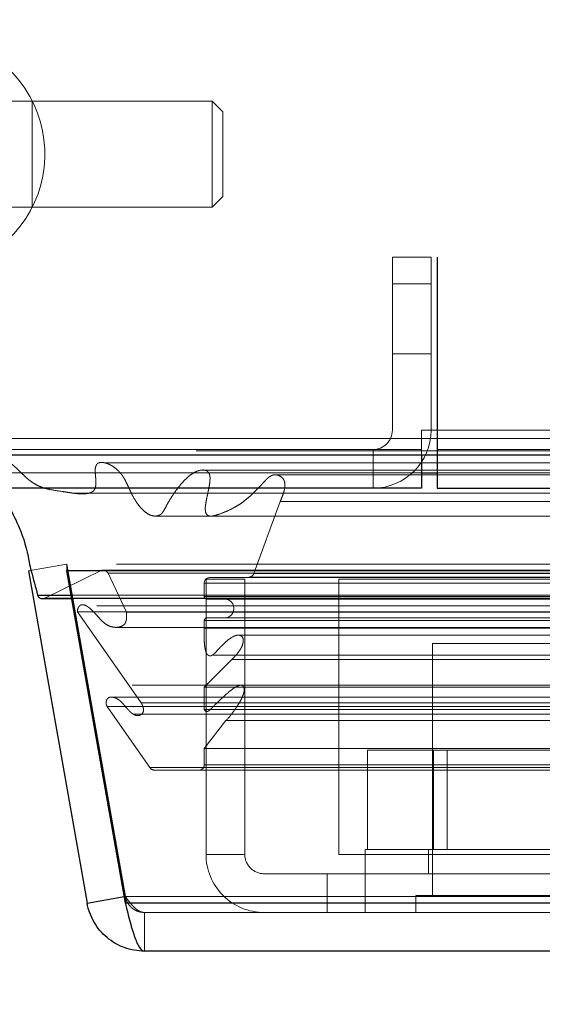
# Model space of a CAD drawing. Header units: inches. Extents: x 0.2 to 10.8, y 0.2 to 8.2.
# Tile 76 of 123: x 2.8856 to 2.9666, y 6.9849 to 7.1375. Entities that reach past the tile are written whole.
import ezdxf

# ---------------------------------------------------------------- set-up
doc = ezdxf.new("R2010")
doc.units = ezdxf.units.IN
doc.header["$MEASUREMENT"] = 0
doc.linetypes.add('HIDDEN', pattern=[0.07500000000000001, 0.05, -0.025])
doc.layers.add('DIMENSIONS', color=140, linetype='Continuous')
doc.styles.add('SLDTEXTSTYLE0', font='TXT', dxfattribs={"width": 0.7})
doc.dimstyles.new('SLDDIMSTYLE1', dxfattribs={"dimtxt": 0.0849609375, "dimasz": 0.13, "dimexe": 0, "dimexo": 0.0625, "dimgap": 0.021240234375, "dimtad": 0, "dimtih": 1, "dimtoh": 1, "dimlfac": 12, "dimrnd": 1e-09, "dimzin": 12, "dimdsep": 46, "dimtxsty": 'SLDTEXTSTYLE0', "dimsah": 1, "dimcen": 0.09, "dimadec": 0, "dimazin": 3, "dimtfac": 1, "dimtmove": 0, "dimatfit": 0, "dimfxl": 0, "dimfrac": 2, "dimtolj": 1, "dimtzin": 12, "dimarcsym": 0})

# ---------------------------------------------------------------- blocks, each defined once
blk = doc.blocks.new('_D_2')
at = {"layer": 'DIMENSIONS'}
for p, q in [((2.721457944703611, 7.224967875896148), (2.721457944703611, 7.474967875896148)), ((2.872309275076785, 7.224967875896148), (2.596457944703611, 7.224967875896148)), ((2.824831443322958, 7.064912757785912), (2.596457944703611, 7.064912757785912)), ((2.721457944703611, 6.851599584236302), (2.721457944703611, 7.064912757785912)), ((2.172293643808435, 6.851599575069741), (2.143763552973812, 6.851599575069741)), ((2.143763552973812, 6.851599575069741), (2.143763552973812, 6.716568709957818)), ((2.424762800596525, 6.851599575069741), (2.453292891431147, 6.851599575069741)), ((2.453292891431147, 6.851599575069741), (2.453292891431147, 6.716568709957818)), ((2.577955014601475, 6.851599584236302), (2.721457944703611, 6.851599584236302)), ((2.143763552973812, 6.716568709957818), (2.172293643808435, 6.716568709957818)), ((2.453292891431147, 6.716568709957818), (2.424762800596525, 6.716568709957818))]:
    blk.add_line(p, q, dxfattribs=at)
for points in [[(2.721457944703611, 7.224967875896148), (2.741457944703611, 7.354967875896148), (2.701457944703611, 7.354967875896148)], [(2.721457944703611, 7.064912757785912), (2.701457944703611, 6.934912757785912), (2.741457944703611, 6.934912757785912)]]:
    blk.add_solid(points, dxfattribs=at)
at = {"layer": 'DIMENSIONS', "char_height": 0.08333333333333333, "attachment_point": 1, "style": 'SLDTEXTSTYLE0'}
for s, insert in [('1.92', (2.172293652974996, 6.978041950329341)), ('48.8', (2.172293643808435, 6.823991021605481))]:
    blk.add_mtext(s, dxfattribs=dict(at, insert=insert))
blk = doc.blocks.new('_D_3')
at = {"layer": 'DIMENSIONS'}
for p, q in [((2.846755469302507, 7.04298873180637), (2.846755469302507, 6.662832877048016)), ((2.981364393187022, 6.969915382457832), (2.981364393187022, 6.662832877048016)), ((2.846755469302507, 6.787832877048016), (2.596755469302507, 6.787832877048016)), ((2.981364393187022, 6.787832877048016), (3.2131393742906, 6.787832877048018)), ((3.328272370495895, 6.787832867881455), (3.299742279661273, 6.787832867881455)), ((3.299742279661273, 6.787832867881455), (3.299742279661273, 6.652802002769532)), ((3.580741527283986, 6.787832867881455), (3.609271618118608, 6.787832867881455)), ((3.609271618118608, 6.787832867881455), (3.609271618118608, 6.652802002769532)), ((3.299742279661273, 6.652802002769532), (3.328272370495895, 6.652802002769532)), ((3.609271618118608, 6.652802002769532), (3.580741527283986, 6.652802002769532))]:
    blk.add_line(p, q, dxfattribs=at)
for points in [[(2.846755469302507, 6.787832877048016), (2.716755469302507, 6.807832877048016), (2.716755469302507, 6.767832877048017)], [(2.981364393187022, 6.787832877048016), (3.111364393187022, 6.767832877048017), (3.111364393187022, 6.807832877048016)]]:
    blk.add_solid(points, dxfattribs=at)
at = {"layer": 'DIMENSIONS', "char_height": 0.08333333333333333, "attachment_point": 1, "style": 'SLDTEXTSTYLE0'}
for s, insert in [('1.62', (3.328272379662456, 6.914275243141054)), ('41.0', (3.328272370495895, 6.760224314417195))]:
    blk.add_mtext(s, dxfattribs=dict(at, insert=insert))

msp = doc.modelspace()

# ---------------------------------------------------------------- linework, layer by layer
at = {"color": 7, "linetype": 'HIDDEN', "lineweight": 18}
for p, q in [((2.887532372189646, 7.124902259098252), (2.871128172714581, 7.124902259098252)), ((2.887532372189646, 7.124902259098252), (2.887532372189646, 7.108498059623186)), ((2.887532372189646, 7.124902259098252), (2.887532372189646, 7.108498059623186)), ((2.887532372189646, 7.124902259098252), (2.887532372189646, 7.108498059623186)), ((2.915419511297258, 7.124902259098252), (2.887532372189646, 7.124902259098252)), ((2.915419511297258, 7.124902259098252), (2.915419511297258, 7.108498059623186)), ((2.917059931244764, 7.123261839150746), (2.915419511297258, 7.124902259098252)), ((2.917059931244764, 7.123261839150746), (2.917059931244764, 7.110138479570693)), ((2.915419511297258, 7.108498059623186), (2.917059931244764, 7.110138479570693)), ((2.871128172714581, 7.108498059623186), (2.887532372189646, 7.108498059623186)), ((2.887532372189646, 7.108498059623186), (2.915419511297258, 7.108498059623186)), ((2.943338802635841, 7.100746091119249), (2.943338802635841, 7.073912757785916)), ((2.949338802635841, 7.100746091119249), (2.943338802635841, 7.100746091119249)), ((2.949338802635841, 7.100746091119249), (2.949338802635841, 7.073912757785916)), ((4.743255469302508, 7.100746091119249), (2.950255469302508, 7.100746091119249)), ((2.950255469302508, 7.073912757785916), (2.950255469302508, 7.100746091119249)), ((2.950331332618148, 7.100746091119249), (2.950331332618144, 7.073912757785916)), ((2.943338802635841, 7.096579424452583), (2.949338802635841, 7.096579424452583)), ((2.949338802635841, 7.096579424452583), (2.943338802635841, 7.096579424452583)), ((2.943338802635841, 7.096579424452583), (2.949338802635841, 7.096579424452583)), ((2.949338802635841, 7.096579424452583), (2.943338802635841, 7.096579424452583)), ((2.943338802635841, 7.096579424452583), (2.949338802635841, 7.096579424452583)), ((2.949338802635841, 7.096579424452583), (2.943338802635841, 7.096579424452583)), ((2.943338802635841, 7.085746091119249), (2.949338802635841, 7.085746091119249)), ((2.947831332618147, 7.073912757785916), (2.950331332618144, 7.073912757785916)), ((2.947831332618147, 7.073912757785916), (2.947831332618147, 7.070912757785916)), ((2.950255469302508, 7.073912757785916), (4.743255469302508, 7.073912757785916)), ((2.950255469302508, 7.073912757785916), (4.743255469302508, 7.073912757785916)), ((2.950255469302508, 7.072644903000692), (2.950255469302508, 7.073912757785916)), ((2.950331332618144, 7.073912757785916), (4.743179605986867, 7.073912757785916)), ((2.950331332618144, 7.073912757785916), (2.950331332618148, 7.064912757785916)), ((2.950331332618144, 7.073912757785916), (4.743179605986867, 7.073912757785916)), ((2.950331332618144, 7.073912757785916), (4.743179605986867, 7.073912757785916)), ((2.950331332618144, 7.073912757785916), (4.743179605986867, 7.073912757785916)), ((2.873588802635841, 7.072644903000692), (2.950255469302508, 7.072644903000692)), ((2.950255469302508, 7.07010919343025), (2.950255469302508, 7.072644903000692)), ((2.950255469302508, 7.072644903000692), (4.743255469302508, 7.072644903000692)), ((2.94783880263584, 7.070912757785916), (2.87483144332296, 7.070912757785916)), ((2.940338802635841, 7.070912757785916), (2.940338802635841, 7.064912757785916)), ((2.94783880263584, 7.070912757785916), (2.94783880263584, 7.07010919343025)), ((2.950255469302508, 7.070912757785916), (4.743255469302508, 7.070912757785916)), ((2.880377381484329, 7.067294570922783), (2.94783880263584, 7.067294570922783)), ((2.913745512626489, 7.067722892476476), (2.913730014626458, 7.067722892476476)), ((4.779723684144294, 7.067722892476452), (2.913745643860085, 7.067722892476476)), ((4.76820105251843, 7.06699912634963), (2.925265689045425, 7.066999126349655)), ((2.950255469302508, 7.067294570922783), (4.743255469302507, 7.067294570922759)), ((2.921885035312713, 7.051680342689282), (2.925975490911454, 7.062872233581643)), ((2.925975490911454, 7.062872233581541), (4.767494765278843, 7.062872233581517)), ((2.886971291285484, 7.052109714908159), (2.892880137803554, 7.05315160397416)), ((2.88951370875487, 7.047884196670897), (2.898332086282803, 7.052185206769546)), ((2.892880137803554, 7.05315160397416), (2.901964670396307, 7.001630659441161)), ((4.800580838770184, 7.05315160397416), (2.892889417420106, 7.05315160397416)), ((2.892889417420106, 7.052182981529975), (2.892889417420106, 7.05315160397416)), ((2.901973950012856, 7.001630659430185), (2.892889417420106, 7.05315160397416)), ((2.898332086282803, 7.052185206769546), (4.795138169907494, 7.052185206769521)), ((4.794928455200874, 7.052212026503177), (2.898541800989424, 7.052212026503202)), ((2.899295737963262, 7.051733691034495), (4.794174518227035, 7.051733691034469)), ((2.899295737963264, 7.051733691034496), (2.902129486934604, 7.045715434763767)), ((2.899295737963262, 7.051733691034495), (4.794174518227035, 7.051733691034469)), ((2.914198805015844, 7.048146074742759), (2.914198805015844, 7.050219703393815)), ((2.914198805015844, 7.050219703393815), (4.779271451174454, 7.050219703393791)), ((2.914198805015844, 7.050219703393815), (4.779271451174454, 7.050219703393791)), ((2.920471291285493, 7.05081826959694), (2.914471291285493, 7.05081826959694)), ((2.914471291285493, 7.05081826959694), (2.914471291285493, 7.008151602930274)), ((2.915032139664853, 7.051062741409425), (2.921111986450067, 7.051133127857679)), ((2.915032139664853, 7.051062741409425), (4.778438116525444, 7.051062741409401)), ((2.915032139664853, 7.051062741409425), (4.778438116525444, 7.0510627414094)), ((2.920471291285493, 7.05081826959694), (2.920471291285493, 7.008151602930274)), ((2.921111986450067, 7.051133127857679), (4.772358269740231, 7.051133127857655)), ((2.921111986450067, 7.051133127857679), (4.772358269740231, 7.051133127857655)), ((2.921885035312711, 7.051680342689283), (4.771585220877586, 7.051680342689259)), ((2.921885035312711, 7.051680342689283), (4.771585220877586, 7.051680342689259)), ((2.93505462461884, 7.05081826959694), (2.93505462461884, 7.008151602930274)), ((2.93505462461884, 7.05081826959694), (4.758471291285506, 7.05081826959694)), ((2.88951370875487, 7.047884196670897), (4.803956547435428, 7.047884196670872)), ((2.88951370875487, 7.047884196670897), (4.803956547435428, 7.047884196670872)), ((2.893559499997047, 7.048309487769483), (4.799910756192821, 7.048309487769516)), ((2.893649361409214, 7.047799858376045), (4.799820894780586, 7.04779985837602)), ((2.914198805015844, 7.048146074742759), (4.779271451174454, 7.048146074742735)), ((2.914198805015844, 7.048146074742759), (4.779271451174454, 7.048146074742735)), ((2.914615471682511, 7.047729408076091), (4.778854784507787, 7.047729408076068)), ((2.894582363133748, 7.045746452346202), (4.798887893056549, 7.045746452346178)), ((2.894582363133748, 7.045746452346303), (2.904448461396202, 7.031656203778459)), ((4.797569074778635, 7.046695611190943), (2.895888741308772, 7.046695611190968)), ((2.902129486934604, 7.045715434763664), (4.791340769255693, 7.04571543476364)), ((2.914198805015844, 7.043222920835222), (2.914198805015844, 7.044396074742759)), ((2.914198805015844, 7.044396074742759), (4.779271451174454, 7.044396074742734)), ((2.914198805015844, 7.044396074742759), (2.966526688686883, 7.044396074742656)), ((2.914615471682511, 7.044812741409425), (4.778854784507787, 7.044812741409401)), ((2.900554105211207, 7.043345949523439), (4.792902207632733, 7.043345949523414)), ((2.914198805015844, 7.043222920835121), (4.779271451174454, 7.043222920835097)), ((4.774243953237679, 7.042112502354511), (2.919220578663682, 7.042112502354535)), ((2.970387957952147, 7.040818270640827), (2.949554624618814, 7.040818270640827)), ((2.949554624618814, 7.040818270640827), (2.949554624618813, 7.001755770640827)), ((2.914198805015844, 7.03405230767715), (2.918493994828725, 7.03837692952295)), ((2.915437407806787, 7.039051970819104), (2.915461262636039, 7.039051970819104)), ((2.915461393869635, 7.039051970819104), (4.778031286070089, 7.03905197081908)), ((2.918493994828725, 7.03837692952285), (4.774976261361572, 7.038376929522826)), ((2.918493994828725, 7.03837692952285), (4.774976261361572, 7.038376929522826)), ((2.919972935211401, 7.034370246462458), (2.903008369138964, 7.034370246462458)), ((2.914198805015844, 7.030607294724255), (2.914198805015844, 7.034052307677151)), ((2.914198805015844, 7.034052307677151), (4.779271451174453, 7.034052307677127)), ((4.773506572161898, 7.034370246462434), (2.919972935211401, 7.034370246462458)), ((2.899933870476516, 7.032530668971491), (2.899927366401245, 7.032530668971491)), ((4.793542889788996, 7.032530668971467), (2.899934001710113, 7.032530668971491)), ((2.89914605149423, 7.031071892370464), (4.794324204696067, 7.031071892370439)), ((2.89914605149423, 7.031071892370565), (2.90575084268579, 7.021639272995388)), ((2.904448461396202, 7.031656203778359), (4.789021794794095, 7.031656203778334)), ((2.914198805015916, 7.030607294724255), (4.779271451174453, 7.030607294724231)), ((2.915117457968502, 7.030600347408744), (4.778342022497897, 7.030600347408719)), ((2.903183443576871, 7.029903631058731), (4.790276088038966, 7.029903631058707)), ((2.914198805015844, 7.02457245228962), (2.91756477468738, 7.028880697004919)), ((2.91756477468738, 7.028880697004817), (4.775905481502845, 7.028880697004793)), ((2.914198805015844, 7.022039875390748), (2.914198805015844, 7.02457245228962)), ((2.914198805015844, 7.02457245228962), (4.779271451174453, 7.024572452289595)), ((2.939475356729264, 7.008901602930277), (2.939475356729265, 7.024318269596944)), ((2.949723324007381, 7.024318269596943), (2.939475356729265, 7.024318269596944)), ((2.949723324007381, 7.008901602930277), (2.949723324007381, 7.024318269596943)), ((2.970219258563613, 7.024318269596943), (2.949723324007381, 7.024318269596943)), ((2.951808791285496, 7.024318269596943), (2.951808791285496, 7.008901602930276)), ((2.905750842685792, 7.021639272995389), (4.787719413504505, 7.021639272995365)), ((2.906481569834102, 7.021206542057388), (4.786988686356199, 7.021206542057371)), ((2.914198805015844, 7.022039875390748), (4.779271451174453, 7.022039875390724)), ((2.914198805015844, 7.022039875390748), (4.779271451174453, 7.022039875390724)), ((2.914471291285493, 7.008151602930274), (2.920471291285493, 7.008151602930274)), ((2.93505462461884, 7.008151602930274), (2.978221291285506, 7.008151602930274)), ((2.98080462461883, 7.008901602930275), (2.939137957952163, 7.008901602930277)), ((2.939137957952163, 7.008901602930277), (2.939137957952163, 7.005151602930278)), ((2.94892962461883, 7.008901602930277), (2.94892962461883, 7.005151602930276)), ((2.923471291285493, 7.005151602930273), (2.933221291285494, 7.005151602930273)), ((2.933221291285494, 7.005151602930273), (2.978221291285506, 7.005151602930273)), ((2.933221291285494, 7.005151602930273), (2.933221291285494, 6.999151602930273)), ((2.939137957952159, 7.005151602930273), (2.939137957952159, 6.999151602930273)), ((2.901795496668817, 7.001600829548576), (2.901964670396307, 7.001630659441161)), ((2.901973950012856, 7.000588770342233), (2.901973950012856, 7.001630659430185)), ((4.791496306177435, 7.001630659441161), (2.901973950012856, 7.001630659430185)), ((2.901973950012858, 7.001630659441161), (4.791496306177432, 7.001630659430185)), ((2.972992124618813, 7.001755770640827), (2.946950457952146, 7.001755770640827)), ((2.946950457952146, 7.001755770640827), (2.946950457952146, 6.999151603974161)), ((2.901973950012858, 7.000588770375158), (4.791496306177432, 7.000588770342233)), ((4.788551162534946, 6.999151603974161), (2.904919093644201, 6.999151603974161)), ((2.904919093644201, 6.999151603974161), (2.904919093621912, 6.993151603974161))]:
    msp.add_line(p, q, dxfattribs=at)
at = {"color": 7, "linetype": 'Continuous', "lineweight": 25}
for p, q in [((2.873588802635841, 7.07010919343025), (2.950255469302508, 7.07010919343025)), ((2.94783880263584, 7.07010919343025), (2.94783880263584, 7.064912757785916)), ((2.950255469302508, 7.07010919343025), (4.743255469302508, 7.07010919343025)), ((2.950255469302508, 7.07010919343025), (2.950255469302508, 7.064912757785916)), ((2.94783880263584, 7.067294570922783), (2.950255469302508, 7.067294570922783)), ((2.94783880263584, 7.064912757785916), (2.87483144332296, 7.064912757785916)), ((2.950255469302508, 7.064912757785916), (4.743255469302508, 7.064912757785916)), ((2.886971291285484, 7.052109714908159), (2.896055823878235, 7.000588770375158)), ((2.892889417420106, 7.052109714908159), (2.892889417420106, 7.052182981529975)), ((4.800580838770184, 7.052109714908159), (2.892889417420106, 7.052109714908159)), ((2.901973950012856, 7.000588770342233), (2.892889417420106, 7.052109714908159)), ((2.888380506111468, 7.048309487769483), (2.893559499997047, 7.048309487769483)), ((2.889148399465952, 7.047799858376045), (2.893649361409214, 7.047799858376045)), ((2.896055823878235, 7.000588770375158), (2.901795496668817, 7.001600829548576)), ((4.791496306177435, 7.000588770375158), (2.901973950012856, 7.000588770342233)), ((4.788551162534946, 6.993151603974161), (2.904919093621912, 6.993151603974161))]:
    msp.add_line(p, q, dxfattribs=at)
at = {"color": 7, "linetype": 'HIDDEN', "lineweight": 18, "flags": 128}
for points in [[(4.812933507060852, 7.070730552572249), (3.862033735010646, 7.070730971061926), (2.880549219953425, 7.07073055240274)], [(4.794640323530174, 7.068839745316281), (3.862033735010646, 7.06884052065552), (2.898834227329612, 7.068839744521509)], [(4.768226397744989, 7.066999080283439), (3.862033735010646, 7.066998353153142), (2.925277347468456, 7.066999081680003)], [(2.893941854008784, 7.064143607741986), (3.768531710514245, 7.064146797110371), (4.799521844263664, 7.064143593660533)], [(2.893944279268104, 7.064143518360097), (3.88690335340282, 7.06414373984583), (4.799527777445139, 7.064143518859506)], [(2.906483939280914, 7.060603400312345), (3.831443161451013, 7.060603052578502), (4.786993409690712, 7.060603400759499)], [(2.915250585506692, 7.060585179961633), (3.831443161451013, 7.060585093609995), (4.77821614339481, 7.060585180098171)]]:
    msp.add_lwpolyline(points, dxfattribs=at)
at = {"color": 7, "linetype": 'HIDDEN', "lineweight": 18}
for centre, radius, start, end in [((2.871128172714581, 7.116700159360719), 0.01837270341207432, 180, 104.9999999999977), ((2.940338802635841, 7.073912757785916), 0.003000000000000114, 270.0000000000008, 0), ((2.940338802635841, 7.073912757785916), 0.009000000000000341, 270.0000000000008, 0), ((2.898541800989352, 7.051378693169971), 0.0008333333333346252, 25.21381429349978, 104.5756249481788), ((2.915041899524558, 7.050219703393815), 0.0008430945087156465, 90.66328419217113, 180), ((2.921102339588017, 7.051966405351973), 0.0008333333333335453, 270.6632841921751, 339.92345722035), ((2.88914839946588, 7.04863319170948), 0.0008333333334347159, 270.0000000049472, 295.9999999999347), ((2.914615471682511, 7.048146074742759), 0.0004166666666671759, 180, 270.0000000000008), ((2.917323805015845, 7.046271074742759), 0.001458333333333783, 270.0000000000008, 90), ((2.914615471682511, 7.044396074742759), 0.0004166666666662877, 90, 180), ((2.906481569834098, 7.022039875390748), 0.000833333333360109, 208.7326247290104, 270.0000000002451), ((2.913365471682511, 7.022039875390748), 0.0008333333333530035, 270.0000000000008, 0), ((2.923471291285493, 7.008151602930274), 0.009000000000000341, 180, 270.0000000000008), ((2.923471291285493, 7.008151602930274), 0.003000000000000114, 180, 270.0000000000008)]:
    msp.add_arc(centre, radius, start, end, dxfattribs=at)
at = {"color": 7, "linetype": 'Continuous', "lineweight": 25}
msp.add_arc((2.88914839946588, 7.04863319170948), 0.0008333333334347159, 202.8577603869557, 270.0000000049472, dxfattribs=at)
at = {"color": 7, "linetype": 'HIDDEN', "lineweight": 18}
for points, knots in [([(2.925975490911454, 7.062872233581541), (2.926075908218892, 7.063112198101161), (2.926258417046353, 7.063548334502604), (2.92647401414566, 7.064160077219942), (2.926613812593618, 7.064655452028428), (2.926682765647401, 7.065074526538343), (2.926711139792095, 7.065445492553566), (2.926674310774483, 7.065810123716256), (2.926559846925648, 7.066153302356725), (2.926369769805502, 7.066457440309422), (2.926060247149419, 7.066718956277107), (2.92562341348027, 7.066961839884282), (2.925144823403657, 7.067036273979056), (2.924738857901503, 7.066928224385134), (2.924475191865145, 7.066800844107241), (2.924258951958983, 7.066663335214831), (2.92408749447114, 7.06653671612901), (2.923965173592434, 7.066431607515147), (2.923880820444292, 7.066358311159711), (2.923837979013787, 7.066291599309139), (2.923764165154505, 7.066200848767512), (2.923611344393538, 7.06604342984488), (2.923371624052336, 7.065784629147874), (2.923036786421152, 7.06542654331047), (2.922610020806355, 7.064976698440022), (2.922090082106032, 7.06444395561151), (2.921452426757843, 7.063819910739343), (2.920714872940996, 7.063172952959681), (2.919897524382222, 7.062559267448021), (2.918938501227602, 7.061954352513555), (2.917800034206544, 7.061380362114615), (2.916646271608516, 7.060913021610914), (2.915708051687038, 7.060629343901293), (2.915112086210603, 7.060553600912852), (2.91475544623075, 7.060677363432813), (2.914558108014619, 7.060852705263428), (2.914429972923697, 7.061087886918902), (2.914372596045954, 7.061369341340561), (2.914351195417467, 7.061703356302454), (2.914363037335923, 7.062110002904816), (2.914450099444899, 7.062668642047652), (2.9146025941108, 7.063470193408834), (2.91479413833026, 7.064350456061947), (2.914963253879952, 7.065180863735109), (2.915057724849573, 7.065820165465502), (2.915097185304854, 7.066350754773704), (2.915090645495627, 7.066780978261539), (2.914999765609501, 7.067136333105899), (2.914830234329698, 7.067438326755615), (2.914601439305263, 7.067616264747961), (2.914244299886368, 7.067742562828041), (2.913645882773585, 7.06775355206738), (2.912850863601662, 7.067495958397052), (2.912005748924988, 7.066943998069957), (2.911231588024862, 7.066249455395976), (2.910475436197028, 7.065422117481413), (2.909744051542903, 7.064479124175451), (2.90903825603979, 7.063420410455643), (2.908452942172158, 7.062437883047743), (2.908041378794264, 7.061606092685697), (2.907768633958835, 7.061166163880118), (2.90758778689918, 7.060953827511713), (2.90740097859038, 7.060827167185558), (2.907161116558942, 7.060699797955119), (2.906809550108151, 7.060596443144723), (2.906238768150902, 7.060591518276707), (2.905523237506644, 7.060864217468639), (2.904770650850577, 7.061432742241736), (2.90406747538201, 7.062201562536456), (2.903393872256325, 7.063184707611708), (2.902836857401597, 7.064261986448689), (2.902394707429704, 7.065237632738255), (2.902056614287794, 7.06593855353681), (2.901795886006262, 7.066430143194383), (2.901534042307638, 7.066854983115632), (2.9012151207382, 7.067262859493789), (2.900811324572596, 7.06769568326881), (2.90035998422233, 7.068084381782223), (2.899878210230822, 7.068409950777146), (2.89938166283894, 7.068667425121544), (2.89888042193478, 7.068846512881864), (2.898360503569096, 7.068922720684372), (2.897937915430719, 7.068891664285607), (2.897639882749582, 7.068731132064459), (2.897490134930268, 7.068533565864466), (2.897383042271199, 7.068279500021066), (2.897316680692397, 7.067990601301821), (2.897282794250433, 7.067725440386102), (2.897312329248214, 7.067397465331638), (2.897342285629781, 7.06690780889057), (2.897398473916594, 7.066295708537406), (2.897424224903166, 7.065681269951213), (2.897377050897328, 7.065190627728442), (2.897257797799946, 7.064741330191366), (2.896884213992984, 7.064329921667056), (2.89632913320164, 7.064120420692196), (2.895664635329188, 7.064036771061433), (2.894978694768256, 7.064037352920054), (2.89429808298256, 7.064095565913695), (2.893613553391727, 7.064186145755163), (2.892926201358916, 7.064293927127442), (2.891829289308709, 7.064471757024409), (2.890507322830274, 7.064634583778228), (2.889164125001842, 7.064988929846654), (2.888224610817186, 7.065396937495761), (2.887539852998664, 7.065822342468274), (2.886933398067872, 7.066283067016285), (2.886363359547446, 7.066795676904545), (2.8858107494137, 7.067346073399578), (2.88524523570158, 7.067896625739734), (2.884313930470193, 7.068737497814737), (2.882895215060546, 7.069678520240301), (2.881454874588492, 7.070421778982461), (2.880507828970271, 7.070749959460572), (2.880168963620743, 7.070846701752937), (2.879926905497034, 7.070859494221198), (2.879744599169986, 7.070830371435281), (2.879595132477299, 7.070750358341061), (2.879466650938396, 7.070596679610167), (2.87944044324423, 7.07027267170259), (2.879476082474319, 7.069868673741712), (2.879597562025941, 7.069373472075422), (2.879786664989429, 7.068797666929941), (2.880048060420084, 7.068083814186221), (2.880261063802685, 7.067573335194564), (2.880377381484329, 7.067294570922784)], [0, 0, 0, 0, 0.008872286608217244, 0.01612541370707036, 0.02174609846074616, 0.02591638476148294, 0.02987303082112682, 0.03354252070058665, 0.03754625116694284, 0.04179610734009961, 0.04627770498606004, 0.0534150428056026, 0.06299119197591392, 0.06772248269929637, 0.07187230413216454, 0.07540821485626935, 0.07828040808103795, 0.08045402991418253, 0.08191536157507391, 0.08266964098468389, 0.08386329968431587, 0.08672353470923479, 0.09127627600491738, 0.09753270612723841, 0.1054745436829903, 0.1150640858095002, 0.1262256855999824, 0.1402994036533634, 0.1541729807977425, 0.1679059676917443, 0.1876310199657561, 0.2086758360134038, 0.2218831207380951, 0.2309668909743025, 0.2351391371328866, 0.2385107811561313, 0.2412443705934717, 0.2442145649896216, 0.247807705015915, 0.2519025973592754, 0.2571460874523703, 0.2659640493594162, 0.2783557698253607, 0.2865799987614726, 0.2934993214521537, 0.2991600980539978, 0.3035701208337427, 0.3071067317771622, 0.3110142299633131, 0.3153527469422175, 0.3188501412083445, 0.3274645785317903, 0.3420622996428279, 0.3553303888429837, 0.3691036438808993, 0.3833737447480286, 0.3982140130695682, 0.4136846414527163, 0.4298233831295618, 0.4393579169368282, 0.4454158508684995, 0.4484141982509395, 0.4505939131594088, 0.4544216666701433, 0.4598406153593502, 0.4668142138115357, 0.4801082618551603, 0.4928425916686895, 0.5050445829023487, 0.5199037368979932, 0.5363136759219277, 0.5476217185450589, 0.556600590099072, 0.56317386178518, 0.5674419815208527, 0.5747792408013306, 0.5824004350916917, 0.5903211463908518, 0.5985648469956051, 0.6063713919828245, 0.614155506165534, 0.6219303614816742, 0.6298855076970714, 0.6329290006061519, 0.635963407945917, 0.639124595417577, 0.6423463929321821, 0.645586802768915, 0.6475698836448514, 0.6528234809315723, 0.6612749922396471, 0.6672674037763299, 0.6724480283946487, 0.6768412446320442, 0.6826811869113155, 0.6924101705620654, 0.7026705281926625, 0.7128514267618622, 0.7231213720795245, 0.7334590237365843, 0.7438484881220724, 0.7542837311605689, 0.7832136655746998, 0.803770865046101, 0.8158908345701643, 0.827149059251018, 0.8374498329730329, 0.8467527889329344, 0.8577766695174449, 0.8680944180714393, 0.8775831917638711, 0.9073713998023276, 0.9387956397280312, 0.9462898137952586, 0.9513720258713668, 0.954165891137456, 0.9573496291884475, 0.9596885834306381, 0.9612933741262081, 0.9645226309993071, 0.9694253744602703, 0.9744052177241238, 0.9811025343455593, 0.9896804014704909, 1, 1, 1, 1]), ([(2.902129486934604, 7.045715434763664), (2.902142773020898, 7.045608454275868), (2.902169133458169, 7.045396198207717), (2.902178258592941, 7.045078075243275), (2.902165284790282, 7.044773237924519), (2.902127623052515, 7.044490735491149), (2.902065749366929, 7.044238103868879), (2.901977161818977, 7.044021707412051), (2.90185108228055, 7.04382176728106), (2.901571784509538, 7.043605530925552), (2.901113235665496, 7.043388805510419), (2.900478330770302, 7.04331215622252), (2.899754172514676, 7.04342305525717), (2.899091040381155, 7.043732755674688), (2.89849034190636, 7.044184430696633), (2.897925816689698, 7.044774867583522), (2.897402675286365, 7.045383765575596), (2.896911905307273, 7.045902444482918), (2.896514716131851, 7.04627097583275), (2.896190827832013, 7.046529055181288), (2.895736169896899, 7.04679652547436), (2.895266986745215, 7.04694015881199), (2.894869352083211, 7.046689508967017), (2.894700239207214, 7.046463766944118), (2.894597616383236, 7.046212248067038), (2.89454474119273, 7.045962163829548), (2.894570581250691, 7.045814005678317), (2.894582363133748, 7.045746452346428)], [0, 0, 0, 0, 0.02322157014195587, 0.0460730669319, 0.06793507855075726, 0.0884130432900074, 0.1073706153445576, 0.1249653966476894, 0.1417074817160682, 0.1651210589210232, 0.2142228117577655, 0.288366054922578, 0.3612387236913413, 0.4313950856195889, 0.4999679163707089, 0.5667291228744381, 0.6421483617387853, 0.7038738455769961, 0.7517319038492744, 0.7863485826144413, 0.8174192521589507, 0.8972091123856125, 0.9230384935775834, 0.9465894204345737, 0.9676562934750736, 0.985252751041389, 1, 1, 1, 1]), ([(2.918493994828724, 7.03837692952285), (2.918666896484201, 7.038556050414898), (2.91898906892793, 7.038889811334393), (2.919411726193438, 7.039403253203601), (2.919744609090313, 7.039864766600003), (2.919992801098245, 7.04027633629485), (2.920150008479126, 7.040676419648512), (2.920227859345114, 7.041051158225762), (2.920250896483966, 7.041389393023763), (2.920202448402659, 7.041699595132), (2.920037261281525, 7.041947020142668), (2.919805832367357, 7.042078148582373), (2.919560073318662, 7.042136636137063), (2.91927289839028, 7.04213663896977), (2.918907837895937, 7.042035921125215), (2.918456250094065, 7.041795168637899), (2.917919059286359, 7.041426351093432), (2.917401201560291, 7.040966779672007), (2.916919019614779, 7.040497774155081), (2.916504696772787, 7.04006144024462), (2.916098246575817, 7.039623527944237), (2.915777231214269, 7.039294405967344), (2.91552730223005, 7.039091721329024), (2.915350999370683, 7.038978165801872), (2.915156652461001, 7.038908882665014), (2.914948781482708, 7.03894797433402), (2.914761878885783, 7.039051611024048), (2.914611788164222, 7.039190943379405), (2.914511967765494, 7.039366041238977), (2.914424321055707, 7.039605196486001), (2.914350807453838, 7.039907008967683), (2.914264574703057, 7.04038627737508), (2.914196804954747, 7.041099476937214), (2.91417016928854, 7.042093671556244), (2.914188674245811, 7.042823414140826), (2.914198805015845, 7.043222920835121)], [0, 0, 0, 0, 0.0521996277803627, 0.09726501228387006, 0.1350835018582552, 0.1658552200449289, 0.1902793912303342, 0.2131614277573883, 0.2326046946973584, 0.2481648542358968, 0.2663591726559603, 0.2887028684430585, 0.3079429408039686, 0.327023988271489, 0.3572809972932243, 0.3963453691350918, 0.4447609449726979, 0.5032692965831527, 0.5447461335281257, 0.5863842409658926, 0.6277933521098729, 0.6681887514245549, 0.684199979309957, 0.7004267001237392, 0.7165372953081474, 0.73301779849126, 0.7507448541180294, 0.7613872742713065, 0.7740462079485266, 0.7894688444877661, 0.8079729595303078, 0.8290578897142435, 0.8744776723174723, 0.9312812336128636, 1, 1, 1, 1]), ([(2.91756477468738, 7.028880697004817), (2.917665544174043, 7.028988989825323), (2.917866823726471, 7.02920529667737), (2.918156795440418, 7.029553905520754), (2.918437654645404, 7.029912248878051), (2.918708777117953, 7.030276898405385), (2.918970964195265, 7.03064282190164), (2.919223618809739, 7.031013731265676), (2.919466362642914, 7.03139322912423), (2.919728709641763, 7.0318306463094), (2.919986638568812, 7.032306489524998), (2.920204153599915, 7.032802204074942), (2.920340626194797, 7.033231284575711), (2.920402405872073, 7.033581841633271), (2.920377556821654, 7.033865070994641), (2.920302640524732, 7.034105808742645), (2.920168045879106, 7.034292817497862), (2.919958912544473, 7.034397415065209), (2.919706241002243, 7.034369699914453), (2.919467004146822, 7.034284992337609), (2.918935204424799, 7.034046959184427), (2.917995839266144, 7.033352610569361), (2.916904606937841, 7.032356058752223), (2.91601448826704, 7.031482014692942), (2.915486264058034, 7.030953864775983), (2.915143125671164, 7.030589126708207), (2.914862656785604, 7.030381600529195), (2.914651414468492, 7.030281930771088), (2.914477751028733, 7.030285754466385), (2.914349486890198, 7.030381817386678), (2.914257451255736, 7.030491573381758), (2.914216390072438, 7.030572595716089), (2.914198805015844, 7.030607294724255)], [0, 0, 0, 0, 0.03196267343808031, 0.06384306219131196, 0.09557510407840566, 0.127060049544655, 0.1582197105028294, 0.1891082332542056, 0.2198099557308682, 0.2503837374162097, 0.2921714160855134, 0.3271640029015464, 0.3551312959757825, 0.3760526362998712, 0.3905024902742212, 0.4055568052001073, 0.4210712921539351, 0.4381167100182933, 0.4626969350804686, 0.4836345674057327, 0.5007231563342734, 0.6025883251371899, 0.7504184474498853, 0.8305027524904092, 0.8762067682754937, 0.9146621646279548, 0.9387349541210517, 0.9563171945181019, 0.970395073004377, 0.9824137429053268, 0.9924684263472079, 1, 1, 1, 1]), ([(2.904448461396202, 7.031656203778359), (2.90449901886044, 7.031539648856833), (2.904590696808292, 7.031328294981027), (2.904702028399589, 7.031031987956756), (2.904769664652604, 7.030794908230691), (2.904821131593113, 7.030558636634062), (2.90477064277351, 7.03026418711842), (2.904587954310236, 7.029957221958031), (2.904312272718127, 7.029745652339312), (2.903980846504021, 7.029644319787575), (2.903673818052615, 7.029671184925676), (2.903412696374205, 7.029767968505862), (2.90319408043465, 7.029891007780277), (2.903016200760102, 7.030014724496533), (2.902877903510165, 7.030122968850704), (2.902663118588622, 7.03031100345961), (2.902372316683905, 7.030615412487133), (2.901992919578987, 7.031050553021), (2.90165644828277, 7.031469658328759), (2.901296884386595, 7.031852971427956), (2.900873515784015, 7.032184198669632), (2.900377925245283, 7.032441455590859), (2.899849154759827, 7.032572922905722), (2.899430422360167, 7.032509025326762), (2.899178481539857, 7.032275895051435), (2.899082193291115, 7.032103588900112), (2.899021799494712, 7.031904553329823), (2.898997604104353, 7.031689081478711), (2.899009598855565, 7.031469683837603), (2.899055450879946, 7.031254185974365), (2.899115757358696, 7.03113284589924), (2.89914605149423, 7.031071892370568)], [0, 0, 0, 0, 0.03507791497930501, 0.0636082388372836, 0.08573389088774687, 0.09992118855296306, 0.1256758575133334, 0.1579680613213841, 0.1991624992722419, 0.241550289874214, 0.2782194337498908, 0.3106995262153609, 0.3390023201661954, 0.3627118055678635, 0.3814729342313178, 0.3951231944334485, 0.4533442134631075, 0.5116860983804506, 0.5693972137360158, 0.6175998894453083, 0.6755400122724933, 0.7425291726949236, 0.8061651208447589, 0.8706370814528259, 0.8890105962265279, 0.9071321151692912, 0.9254109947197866, 0.9439119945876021, 0.9625291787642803, 0.9811770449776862, 1, 1, 1, 1]), ([(2.901964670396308, 7.001630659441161), (2.90198481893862, 7.001532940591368), (2.902025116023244, 7.001337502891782), (2.9021221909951, 7.001053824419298), (2.902244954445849, 7.000780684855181), (2.902394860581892, 7.000521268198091), (2.90256969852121, 7.000278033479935), (2.902767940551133, 7.00005340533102), (2.903042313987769, 6.999798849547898), (2.903411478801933, 6.9995399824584), (2.903887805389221, 6.99931928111), (2.904395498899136, 6.999178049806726), (2.904744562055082, 6.999160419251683), (2.904919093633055, 6.999151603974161)], [0, 0, 0, 0, 0.0714489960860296, 0.1428979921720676, 0.2143469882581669, 0.2857959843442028, 0.3572449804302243, 0.4286939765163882, 0.5001429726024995, 0.6251072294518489, 0.7500714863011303, 0.8750357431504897, 1, 1, 1, 1]), ([(2.904919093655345, 6.999151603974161), (2.904848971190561, 6.999154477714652), (2.904708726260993, 6.999160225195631), (2.904498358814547, 6.99920656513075), (2.904287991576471, 6.999280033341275), (2.90407762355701, 6.999382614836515), (2.903867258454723, 6.999512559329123), (2.90365688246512, 6.999668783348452), (2.903394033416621, 6.999894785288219), (2.903078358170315, 7.000213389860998), (2.902710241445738, 7.000644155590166), (2.902342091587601, 7.001119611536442), (2.902096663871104, 7.001460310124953), (2.901973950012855, 7.001630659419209)], [0, 0, 0, 0, 0.07144899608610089, 0.1428979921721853, 0.2143469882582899, 0.2857959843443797, 0.3572449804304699, 0.4286939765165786, 0.5001429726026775, 0.6251072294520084, 0.750071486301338, 0.8750357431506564, 0.9999999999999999, 0.9999999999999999, 0.9999999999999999, 0.9999999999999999])]:
    msp.add_open_spline(points, degree=3, knots=knots, dxfattribs=at)
at = {"color": 7, "linetype": 'Continuous', "lineweight": 25}
for points, knots in [([(2.882065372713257, 7.064912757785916), (2.882119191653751, 7.064837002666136), (2.88342601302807, 7.062997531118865), (2.885490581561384, 7.059530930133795), (2.886758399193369, 7.055394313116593), (2.887128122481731, 7.053043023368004), (2.88761044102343, 7.051266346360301), (2.888054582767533, 7.049560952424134), (2.888380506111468, 7.048309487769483)], [0, 0, 0, 0, 0.01691100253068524, 0.4106297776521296, 0.703228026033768, 0.7130743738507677, 0.7894461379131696, 0.9999999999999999, 0.9999999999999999, 0.9999999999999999, 0.9999999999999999]), ([(2.904919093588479, 6.993151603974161), (2.903871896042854, 6.993151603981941), (2.902824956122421, 6.993336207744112), (2.900856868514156, 6.994052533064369), (2.899936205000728, 6.994584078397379), (2.898331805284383, 6.995930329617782), (2.897648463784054, 6.996744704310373), (2.8966012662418, 6.998558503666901), (2.89623766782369, 6.999557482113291), (2.896055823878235, 7.000588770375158)], [0, 0, 0, 0, 0.25, 0.25, 0.5, 0.5, 0.75, 0.75, 1, 1, 1, 1]), ([(2.901973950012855, 7.000588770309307), (2.902219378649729, 6.999557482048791), (2.902464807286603, 6.998558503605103), (2.902955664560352, 6.996744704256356), (2.903201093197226, 6.99593032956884), (2.903691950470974, 6.994584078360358), (2.903937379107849, 6.994052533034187), (2.904428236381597, 6.993336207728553), (2.904673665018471, 6.993151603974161), (2.904919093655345, 6.993151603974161)], [0, 0, 0, 0, 0.25, 0.25, 0.5, 0.5, 0.75, 0.75, 1, 1, 1, 1])]:
    msp.add_open_spline(points, degree=3, knots=knots, dxfattribs=at)

# ---------------------------------------------------------------- dimensions: what is measured, and where the dimension line sits
at = {"layer": 'DIMENSIONS'}
dim = msp.add_linear_dim(base=(2.721457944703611, 7.064912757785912), p1=(2.922309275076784, 7.224967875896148), p2=(2.874831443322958, 7.064912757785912), angle=90.0000000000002, dimstyle='SLDDIMSTYLE1', dxfattribs=at)
dim.commit()
dim.dimension.update_dxf_attribs({"geometry": '_D_2', "text_midpoint": (2.721457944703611, 6.851599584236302), "dimtype": 160})
dim = msp.add_linear_dim(base=(2.981364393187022, 6.787832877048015), p1=(2.846755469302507, 7.092988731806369), p2=(2.981364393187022, 7.019915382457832), dimstyle='SLDDIMSTYLE1', dxfattribs=at)
dim.commit()
dim.dimension.update_dxf_attribs({"geometry": '_D_3', "text_midpoint": (3.454506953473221, 6.787832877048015), "dimtype": 160})

doc.saveas('drawing.dxf')
